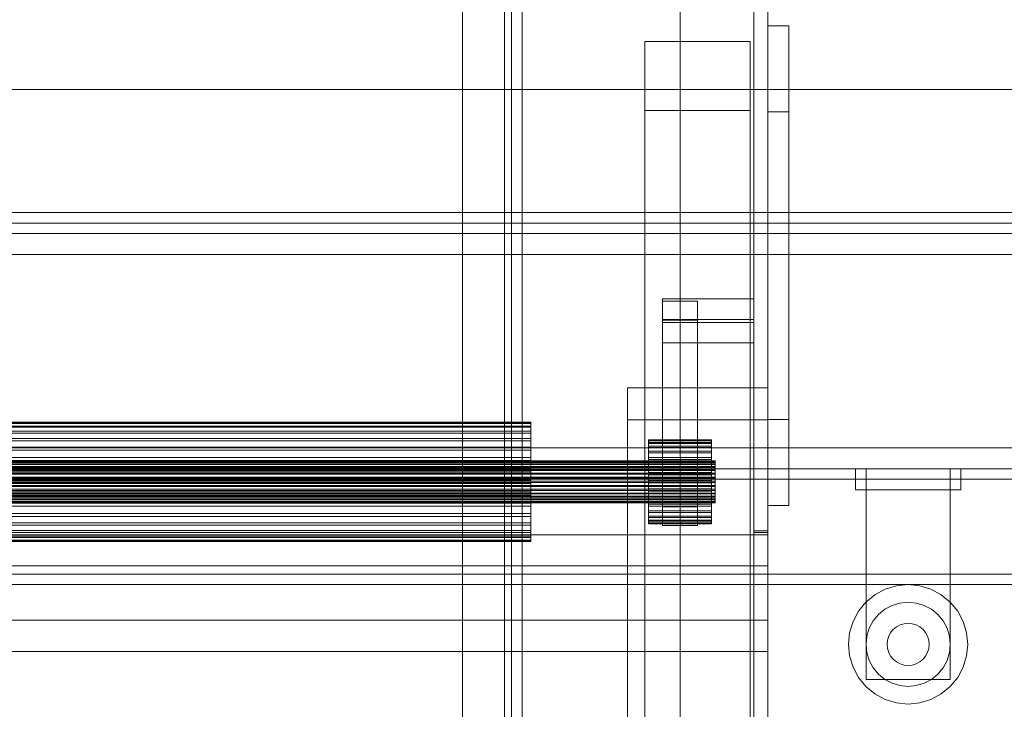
# Model space of a CAD drawing. Header units: millimetres. Extents: x -3490 to 61924, y -72580 to 6847.
# Tile 29 of 256: x -2668 to -2388, y -34108 to -33912. Entities that reach past the tile are written whole.
import ezdxf

# ---------------------------------------------------------------- set-up
doc = ezdxf.new("R2010")
doc.units = ezdxf.units.MM
for name, color, linetype, lineweight in [('COTAS_P', 1, 'Continuous', 0), ('frontal_C10', 7, 'Continuous', 0), ('frontal_C11', 7, 'Continuous', 0)]:
    doc.layers.add(name, color=color, linetype=linetype, lineweight=lineweight)
doc.dimstyles.new('R19_100', dxfattribs={"dimtxt": 250, "dimasz": 150, "dimexe": 150, "dimexo": 80, "dimgap": 100, "dimtad": 1, "dimtih": 1, "dimtoh": 1, "dimdsep": 46, "dimcen": 0.09, "dimadec": 0, "dimazin": 0, "dimtfac": 1, "dimtdec": 4, "dimtofl": 0, "dimtmove": 0, "dimatfit": 3, "dimfxl": 1, "dimtolj": 1, "dimtzin": 0, "dimarcsym": 0})

# ---------------------------------------------------------------- blocks, each defined once
blk = doc.blocks.new('DIM_R29_55')
at = {"layer": 'COTAS_P'}
for p, q in [((-3300, -33120), (-3150, -33075)), ((-60, -33120), (-210, -33075)), ((-3300, -34020), (-3300, -33120)), ((-3300, -33120), (-60, -33120)), ((-3300, -33120), (-3150, -33165)), ((-60, -33120), (-210, -33165)), ((-60, -34020), (-60, -33120))]:
    blk.add_line(p, q, dxfattribs=at)
blk.add_text('3240 P', height=250, dxfattribs=at).set_placement((-1680, -33020))

msp = doc.modelspace()

# ---------------------------------------------------------------- linework, layer by layer
at = {"layer": 'frontal_C10'}
for p, q in [((-2528, -33687.538), (-2528, -35455.249)), ((-2525, -35455.249), (-2525, -33687.538)), ((-2530, -35778.326), (-2530, -33708.326)), ((-2530, -33711.251), (-2530, -35781.251)), ((-2528, -35489.374), (-2528, -33721.662)), ((-2525, -33721.662), (-2525, -35489.374)), ((-2530, -35765.692), (-2530, -33726.81)), ((-2530, -33729.735), (-2530, -35768.617)), ((-2542, -33736.403), (-2542, -35761.949)), ((-2459, -35761.949), (-2459, -33736.403)), ((-2542, -35767.799), (-2542, -33742.253)), ((-2459, -33742.253), (-2459, -35767.799)), ((-2480, -33758.091), (-2480, -35859.209)), ((-2455, -35859.209), (-2455, -33758.091)), ((-2480, -35865.059), (-2480, -33763.941)), ((-2455, -33763.941), (-2455, -35865.059)), ((-2459, -33766.866), (-2459, -35867.984)), ((-2455, -35867.984), (-2455, -33766.866)), ((-2530, -35878.749), (-2530, -33808.749)), ((-2530, -33811.674), (-2530, -35881.674)), ((-2480, -33855.589), (-2480, -35956.707)), ((-2455, -35956.707), (-2455, -33855.589)), ((-2480, -35962.557), (-2480, -33861.439)), ((-2459, -35962.557), (-2459, -33861.439)), ((-2455, -33861.439), (-2455, -35962.557)), ((-2480, -33895.318), (-2480, -34161.599)), ((-2459, -34057.696), (-2459, -33894.874)), ((-2459, -33895.318), (-2459, -34161.599)), ((-2459, -34058.141), (-2459, -33895.318)), ((-2455, -33894.874), (-2455, -34057.696)), ((-2455, -34161.599), (-2455, -33895.318)), ((-2455, -34058.141), (-2455, -33895.318)), ((-2480, -34167.449), (-2480, -33901.168)), ((-2459, -34057.696), (-2459, -33899.225)), ((-2455, -33899.225), (-2455, -34057.696)), ((-2455, -33901.168), (-2455, -34167.449)), ((-2449, -33913.849), (-2455, -33913.849)), ((-2455, -33913.849), (-2455, -33938.298)), ((-2455, -34025.972), (-2455, -33913.849)), ((-2449, -33938.298), (-2449, -33913.849)), ((-2449, -34025.972), (-2449, -33913.849)), ((-2490, -33918.307), (-2460, -33918.307)), ((-2490, -33937.934), (-2490, -33918.307)), ((-2490, -33918.307), (-2490, -34391.66)), ((-2460, -33918.307), (-2460, -33937.934)), ((-2460, -34391.66), (-2460, -33918.307)), ((-2460, -33937.934), (-2490, -33937.934)), ((-2490, -34411.288), (-2490, -33937.934)), ((-2460, -34411.288), (-2460, -33937.934)), ((-2455, -33938.298), (-2449, -33938.298)), ((-2455, -34050.422), (-2455, -33938.298)), ((-2449, -33938.298), (-2449, -34050.422)), ((-2459, -33991.626), (-2485, -33991.626)), ((-2485, -33991.626), (-2485, -33998.294)), ((-2485, -33997.476), (-2485, -33991.626)), ((-2475, -33992.293), (-2485, -33992.293)), ((-2485, -33992.293), (-2485, -33997.627)), ((-2485, -34050.792), (-2485, -33992.293)), ((-2475, -33997.627), (-2475, -33992.293)), ((-2475, -34050.792), (-2475, -33992.293)), ((-2459, -33998.294), (-2459, -33991.626)), ((-2459, -33997.476), (-2459, -33991.626)), ((-2485, -34004.144), (-2485, -33997.476)), ((-2485, -33997.476), (-2459, -33997.476)), ((-2485, -33997.627), (-2475, -33997.627)), ((-2485, -34056.127), (-2485, -33997.627)), ((-2485, -33998.294), (-2459, -33998.294)), ((-2485, -34004.144), (-2485, -33998.294)), ((-2475, -33997.627), (-2475, -34056.127)), ((-2459, -33997.476), (-2459, -34004.144)), ((-2459, -33998.294), (-2459, -34004.144)), ((-2459, -34004.144), (-2485, -34004.144)), ((-2495, -34016.915), (-2495, -34026.034)), ((-2455, -34016.915), (-2495, -34016.915)), ((-2495, -34016.915), (-2495, -35988)), ((-2455, -34026.034), (-2455, -34016.915)), ((-2455, -35988), (-2455, -34016.915)), ((-2522.5, -34026.716), (-2837.5, -34026.716)), ((-2522.5, -34026.95), (-2837.5, -34026.95)), ((-2522.5, -34027.135), (-2837.5, -34027.135)), ((-2522.5, -34027.829), (-2837.5, -34027.829)), ((-2522.5, -34027.135), (-2522.5, -34026.716)), ((-2522.5, -34026.716), (-2522.5, -34026.95)), ((-2522.5, -34026.95), (-2522.5, -34027.829)), ((-2522.5, -34028.19), (-2522.5, -34027.135)), ((-2522.5, -34027.829), (-2522.5, -34029.317)), ((-2495, -34026.034), (-2455, -34026.034)), ((-2495, -35988), (-2495, -34026.034)), ((-2455, -34050.422), (-2455, -34025.972)), ((-2455, -34025.972), (-2449, -34025.972)), ((-2455, -35988), (-2455, -34026.034)), ((-2449, -34025.972), (-2449, -34050.422)), ((-2522.5, -34028.19), (-2837.5, -34028.19)), ((-2522.5, -34029.317), (-2837.5, -34029.317)), ((-2522.5, -34029.842), (-2837.5, -34029.842)), ((-2522.5, -34029.842), (-2522.5, -34028.19)), ((-2522.5, -34029.317), (-2522.5, -34031.359)), ((-2522.5, -34032.027), (-2522.5, -34029.842)), ((-2522.5, -34031.359), (-2837.5, -34031.359)), ((-2522.5, -34032.027), (-2837.5, -34032.027)), ((-2522.5, -34031.359), (-2522.5, -34033.876)), ((-2522.5, -34034.661), (-2522.5, -34032.027)), ((-2489, -34031.88), (-2489, -34031.714)), ((-2489, -34031.714), (-2489, -34032.01)), ((-2471, -34031.714), (-2489, -34031.714)), ((-2489, -34032.5), (-2489, -34031.88)), ((-2471, -34031.88), (-2489, -34031.88)), ((-2489, -34032.01), (-2489, -34032.755)), ((-2471, -34032.01), (-2489, -34032.01)), ((-2489, -34033.55), (-2489, -34032.5)), ((-2471, -34032.5), (-2489, -34032.5)), ((-2489, -34032.755), (-2489, -34033.921)), ((-2471, -34032.755), (-2489, -34032.755)), ((-2471, -34032.01), (-2471, -34031.714)), ((-2471, -34031.714), (-2471, -34031.88)), ((-2471, -34031.88), (-2471, -34032.5)), ((-2471, -34032.755), (-2471, -34032.01)), ((-2471, -34032.5), (-2471, -34033.55)), ((-2471, -34033.921), (-2471, -34032.755)), ((-2522.5, -34033.876), (-2837.5, -34033.876)), ((-2522.5, -34034.661), (-2837.5, -34034.661)), ((-2522.5, -34033.876), (-2522.5, -34036.77)), ((-2522.5, -34037.643), (-2522.5, -34034.661)), ((-2489, -34034.992), (-2489, -34033.55)), ((-2471, -34033.55), (-2489, -34033.55)), ((-2489, -34033.921), (-2489, -34035.463)), ((-2471, -34033.921), (-2489, -34033.921)), ((-2489, -34036.768), (-2489, -34034.992)), ((-2471, -34034.992), (-2489, -34034.992)), ((-2489, -34035.463), (-2489, -34037.322)), ((-2471, -34035.463), (-2489, -34035.463)), ((-2471, -34033.55), (-2471, -34034.992)), ((-2471, -34035.463), (-2471, -34033.921)), ((-2471, -34034.992), (-2471, -34036.768)), ((-2471, -34037.322), (-2471, -34035.463)), ((-2470, -34037.712), (-2890, -34037.712)), ((-2470, -34037.794), (-2890, -34037.794)), ((-2470, -34037.86), (-2890, -34037.86)), ((-2470, -34038.105), (-2890, -34038.105)), ((-2470, -34038.232), (-2890, -34038.232)), ((-2470, -34038.63), (-2890, -34038.63)), ((-2470, -34038.815), (-2890, -34038.815)), ((-2522.5, -34036.77), (-2837.5, -34036.77)), ((-2522.5, -34037.643), (-2837.5, -34037.643)), ((-2522.5, -34036.77), (-2522.5, -34039.931)), ((-2522.5, -34040.858), (-2522.5, -34037.643)), ((-2489, -34038.811), (-2489, -34036.768)), ((-2471, -34036.768), (-2489, -34036.768)), ((-2489, -34037.322), (-2489, -34039.427)), ((-2471, -34037.322), (-2489, -34037.322)), ((-2489, -34041.042), (-2489, -34038.811)), ((-2471, -34038.811), (-2489, -34038.811)), ((-2471, -34036.768), (-2471, -34038.811)), ((-2471, -34039.427), (-2471, -34037.322)), ((-2471, -34038.811), (-2471, -34041.042)), ((-2470, -34037.86), (-2470, -34037.712)), ((-2470, -34037.712), (-2470, -34037.794)), ((-2470, -34037.794), (-2470, -34038.105)), ((-2470, -34038.232), (-2470, -34037.86)), ((-2470, -34038.105), (-2470, -34038.63)), ((-2470, -34038.815), (-2470, -34038.232)), ((-2470, -34038.63), (-2470, -34039.351)), ((-2470, -34039.586), (-2470, -34038.815)), ((-2470, -34039.351), (-2890, -34039.351)), ((-2470, -34039.586), (-2890, -34039.586)), ((-2470, -34040.239), (-2890, -34040.239)), ((-2470, -34040.516), (-2890, -34040.516)), ((-2470, -34041.26), (-2890, -34041.26)), ((-2470, -34041.568), (-2890, -34041.568)), ((-2837.5, -34039.931), (-2522.5, -34039.931)), ((-2522.5, -34040.858), (-2837.5, -34040.858)), ((-2522.5, -34039.931), (-2522.5, -34043.237)), ((-2522.5, -34044.182), (-2522.5, -34040.858)), ((-2489, -34039.427), (-2489, -34041.696)), ((-2471, -34039.427), (-2489, -34039.427)), ((-2489, -34043.376), (-2489, -34041.042)), ((-2489, -34041.042), (-2471, -34041.042)), ((-2489, -34041.696), (-2489, -34044.043)), ((-2471, -34041.696), (-2489, -34041.696)), ((-2471, -34041.696), (-2471, -34039.427)), ((-2471, -34041.042), (-2471, -34043.376)), ((-2471, -34044.043), (-2471, -34041.696)), ((-2470, -34039.351), (-2470, -34040.239)), ((-2470, -34040.516), (-2470, -34039.586)), ((-2470, -34040.239), (-2470, -34041.26)), ((-2470, -34041.568), (-2470, -34040.516)), ((-2470, -34041.26), (-2470, -34042.376)), ((-2470, -34042.703), (-2470, -34041.568)), ((-2890, -34042.376), (-2470, -34042.376)), ((-2470, -34042.703), (-2890, -34042.703)), ((-2470, -34043.543), (-2890, -34043.543)), ((-2470, -34043.876), (-2890, -34043.876)), ((-2522.5, -34043.237), (-2837.5, -34043.237)), ((-2522.5, -34044.182), (-2837.5, -34044.182)), ((-2522.5, -34043.237), (-2522.5, -34046.561)), ((-2522.5, -34047.488), (-2522.5, -34044.182)), ((-2489, -34045.723), (-2489, -34043.376)), ((-2471, -34043.376), (-2489, -34043.376)), ((-2489, -34044.043), (-2489, -34046.377)), ((-2471, -34044.043), (-2489, -34044.043)), ((-2471, -34043.376), (-2471, -34045.723)), ((-2471, -34046.377), (-2471, -34044.043)), ((-2470, -34042.376), (-2470, -34043.543)), ((-2470, -34043.876), (-2470, -34042.703)), ((-2470, -34043.543), (-2470, -34044.716)), ((-2470, -34045.043), (-2470, -34043.876)), ((-2470, -34044.716), (-2890, -34044.716)), ((-2470, -34045.043), (-2890, -34045.043)), ((-2470, -34045.851), (-2890, -34045.851)), ((-2470, -34046.159), (-2890, -34046.159)), ((-2470, -34046.903), (-2890, -34046.903)), ((-2470, -34047.18), (-2890, -34047.18)), ((-2522.5, -34046.561), (-2837.5, -34046.561)), ((-2522.5, -34046.561), (-2522.5, -34049.776)), ((-2489, -34047.992), (-2489, -34045.723)), ((-2471, -34045.723), (-2489, -34045.723)), ((-2489, -34046.377), (-2489, -34048.608)), ((-2471, -34046.377), (-2489, -34046.377)), ((-2471, -34045.723), (-2471, -34047.992)), ((-2471, -34048.608), (-2471, -34046.377)), ((-2470, -34044.716), (-2470, -34045.851)), ((-2470, -34046.159), (-2470, -34045.043)), ((-2470, -34045.851), (-2470, -34046.903)), ((-2470, -34047.18), (-2470, -34046.159)), ((-2470, -34046.903), (-2470, -34047.833)), ((-2470, -34048.068), (-2470, -34047.18)), ((-2470, -34047.833), (-2890, -34047.833)), ((-2470, -34048.068), (-2890, -34048.068)), ((-2470, -34048.604), (-2890, -34048.604)), ((-2470, -34048.789), (-2890, -34048.789)), ((-2470, -34049.187), (-2890, -34049.187)), ((-2470, -34049.314), (-2890, -34049.314)), ((-2470, -34049.559), (-2890, -34049.559)), ((-2470, -34049.624), (-2890, -34049.624)), ((-2470, -34049.707), (-2890, -34049.707)), ((-2522.5, -34047.488), (-2837.5, -34047.488)), ((-2522.5, -34049.776), (-2837.5, -34049.776)), ((-2522.5, -34050.649), (-2522.5, -34047.488)), ((-2522.5, -34049.776), (-2522.5, -34052.758)), ((-2489, -34050.096), (-2489, -34047.992)), ((-2471, -34047.992), (-2489, -34047.992)), ((-2489, -34048.608), (-2489, -34050.651)), ((-2471, -34048.608), (-2489, -34048.608)), ((-2489, -34051.956), (-2489, -34050.096)), ((-2471, -34050.096), (-2489, -34050.096)), ((-2471, -34047.992), (-2471, -34050.096)), ((-2471, -34050.651), (-2471, -34048.608)), ((-2471, -34050.096), (-2471, -34051.956)), ((-2470, -34047.833), (-2470, -34048.604)), ((-2470, -34048.789), (-2470, -34048.068)), ((-2470, -34048.604), (-2470, -34049.187)), ((-2470, -34049.314), (-2470, -34048.789)), ((-2470, -34049.187), (-2470, -34049.559)), ((-2470, -34049.624), (-2470, -34049.314)), ((-2470, -34049.559), (-2470, -34049.707)), ((-2470, -34049.707), (-2470, -34049.624)), ((-2522.5, -34050.649), (-2837.5, -34050.649)), ((-2522.5, -34052.758), (-2837.5, -34052.758)), ((-2522.5, -34053.543), (-2522.5, -34050.649)), ((-2522.5, -34052.758), (-2522.5, -34055.392)), ((-2489, -34050.651), (-2489, -34052.427)), ((-2471, -34050.651), (-2489, -34050.651)), ((-2489, -34053.498), (-2489, -34051.956)), ((-2471, -34051.956), (-2489, -34051.956)), ((-2489, -34052.427), (-2489, -34053.869)), ((-2471, -34052.427), (-2489, -34052.427)), ((-2485, -34056.127), (-2485, -34050.792)), ((-2485, -34050.792), (-2475, -34050.792)), ((-2475, -34050.792), (-2475, -34056.127)), ((-2471, -34052.427), (-2471, -34050.651)), ((-2471, -34051.956), (-2471, -34053.498)), ((-2471, -34053.869), (-2471, -34052.427)), ((-2449, -34050.422), (-2455, -34050.422)), ((-2522.5, -34053.543), (-2837.5, -34053.543)), ((-2522.5, -34055.392), (-2837.5, -34055.392)), ((-2522.5, -34056.06), (-2522.5, -34053.543)), ((-2522.5, -34055.392), (-2522.5, -34057.577)), ((-2489, -34054.664), (-2489, -34053.498)), ((-2471, -34053.498), (-2489, -34053.498)), ((-2489, -34053.869), (-2489, -34054.919)), ((-2471, -34053.869), (-2489, -34053.869)), ((-2489, -34055.409), (-2489, -34054.664)), ((-2471, -34054.664), (-2489, -34054.664)), ((-2489, -34054.919), (-2489, -34055.539)), ((-2471, -34054.919), (-2489, -34054.919)), ((-2489, -34055.705), (-2489, -34055.409)), ((-2471, -34055.409), (-2489, -34055.409)), ((-2489, -34055.539), (-2489, -34055.705)), ((-2471, -34055.539), (-2489, -34055.539)), ((-2471, -34055.705), (-2489, -34055.705)), ((-2471, -34053.498), (-2471, -34054.664)), ((-2471, -34054.919), (-2471, -34053.869)), ((-2471, -34054.664), (-2471, -34055.409)), ((-2471, -34055.539), (-2471, -34054.919)), ((-2471, -34055.409), (-2471, -34055.705)), ((-2471, -34055.705), (-2471, -34055.539)), ((-2522.5, -34056.06), (-2837.5, -34056.06)), ((-2522.5, -34057.577), (-2837.5, -34057.577)), ((-2522.5, -34058.101), (-2837.5, -34058.101)), ((-2522.5, -34058.101), (-2522.5, -34056.06)), ((-2522.5, -34057.577), (-2522.5, -34059.229)), ((-2522.5, -34059.59), (-2522.5, -34058.101)), ((-2475, -34056.127), (-2485, -34056.127)), ((-2455, -34057.696), (-2459, -34057.696)), ((-2459, -34324.421), (-2459, -34058.141)), ((-2459, -34058.141), (-2455, -34058.141)), ((-2455, -34058.141), (-2455, -34324.421)), ((-2455, -34058.764), (-2905, -34058.764)), ((-2522.5, -34059.229), (-2837.5, -34059.229)), ((-2522.5, -34059.59), (-2837.5, -34059.59)), ((-2522.5, -34060.284), (-2837.5, -34060.284)), ((-2522.5, -34060.469), (-2837.5, -34060.469)), ((-2522.5, -34060.703), (-2837.5, -34060.703)), ((-2522.5, -34059.229), (-2522.5, -34060.284)), ((-2522.5, -34060.469), (-2522.5, -34059.59)), ((-2522.5, -34060.284), (-2522.5, -34060.703)), ((-2522.5, -34060.703), (-2522.5, -34060.469)), ((-2455, -34067.655), (-2455, -34058.764)), ((-2455, -34083.138), (-2455, -34058.764)), ((-2905, -34067.655), (-2455, -34067.655)), ((-2455, -34067.655), (-2455, -34092.029)), ((-2905, -34083.138), (-2455, -34083.138)), ((-2455, -34083.138), (-2455, -34092.029)), ((-2455, -34092.029), (-2905, -34092.029))]:
    msp.add_line(p, q, dxfattribs=at)
at = {"layer": 'frontal_C11'}
for p, q in [((-3240, -33932), (-120, -33932)), ((-3300, -33967), (-60, -33967)), ((-3240, -33967), (-120, -33967)), ((-3300, -33970), (-60, -33970)), ((-3230, -33970), (-130, -33970)), ((-3230, -33973), (-130, -33973)), ((-3200, -33973), (-2002, -33973)), ((-3200, -33973), (-160, -33973)), ((-3200, -33979), (-2002, -33979)), ((-3200, -33979), (-160, -33979)), ((-3370, -34034), (10, -34034)), ((-3370, -34040), (10, -34040)), ((-2430, -34040), (-2400, -34040)), ((-2430, -34040), (-2430, -34046)), ((-2427, -34040), (-2403, -34040)), ((-2427, -34040), (-2427, -34100)), ((-2403, -34100), (-2403, -34040)), ((-2400, -34046), (-2400, -34040)), ((-3370, -34043), (10, -34043)), ((-2430, -34046), (-2400, -34046)), ((-3300, -34070), (-60, -34070)), ((-3300, -34073), (-60, -34073)), ((-2424.445, -34075.865), (-2421.506, -34074.294)), ((-2421.506, -34074.294), (-2418.317, -34073.327)), ((-2418.317, -34073.327), (-2415, -34073)), ((-2415, -34073), (-2411.683, -34073.327)), ((-2411.683, -34073.327), (-2408.494, -34074.294)), ((-2408.494, -34074.294), (-2405.555, -34075.865)), ((-2429.135, -34080.555), (-2427.021, -34077.979)), ((-2427.021, -34077.979), (-2424.445, -34075.865)), ((-2419.592, -34078.913), (-2417.341, -34078.231)), ((-2417.341, -34078.231), (-2415, -34078)), ((-2415, -34078), (-2412.659, -34078.231)), ((-2412.659, -34078.231), (-2410.408, -34078.913)), ((-2405.555, -34075.865), (-2402.979, -34077.979)), ((-2402.979, -34077.979), (-2400.865, -34080.555)), ((-2430.706, -34083.494), (-2429.135, -34080.555)), ((-2423.485, -34081.515), (-2421.667, -34080.022)), ((-2421.667, -34080.022), (-2419.592, -34078.913)), ((-2410.408, -34078.913), (-2408.333, -34080.022)), ((-2408.333, -34080.022), (-2406.515, -34081.515)), ((-2400.865, -34080.555), (-2399.294, -34083.494)), ((-2431.673, -34086.683), (-2430.706, -34083.494)), ((-2426.087, -34085.408), (-2424.978, -34083.333)), ((-2424.978, -34083.333), (-2423.485, -34081.515)), ((-2406.515, -34081.515), (-2405.022, -34083.333)), ((-2405.022, -34083.333), (-2403.913, -34085.408)), ((-2399.294, -34083.494), (-2398.327, -34086.683)), ((-2432, -34090), (-2431.673, -34086.683)), ((-2426.769, -34087.659), (-2426.087, -34085.408)), ((-2420.543, -34087.704), (-2419.989, -34086.667)), ((-2419.989, -34086.667), (-2419.243, -34085.757)), ((-2419.243, -34085.757), (-2418.333, -34085.011)), ((-2418.333, -34085.011), (-2417.296, -34084.457)), ((-2417.296, -34084.457), (-2416.171, -34084.115)), ((-2416.171, -34084.115), (-2415, -34084)), ((-2415, -34084), (-2413.829, -34084.115)), ((-2413.829, -34084.115), (-2412.704, -34084.457)), ((-2412.704, -34084.457), (-2411.667, -34085.011)), ((-2411.667, -34085.011), (-2410.757, -34085.757)), ((-2410.757, -34085.757), (-2410.011, -34086.667)), ((-2410.011, -34086.667), (-2409.457, -34087.704)), ((-2403.913, -34085.408), (-2403.231, -34087.659)), ((-2398.327, -34086.683), (-2398, -34090)), ((-2427, -34090), (-2426.769, -34087.659)), ((-2421, -34090), (-2420.885, -34088.829)), ((-2420.885, -34088.829), (-2420.543, -34087.704)), ((-2409.457, -34087.704), (-2409.115, -34088.829)), ((-2409.115, -34088.829), (-2409, -34090)), ((-2403.231, -34087.659), (-2403, -34090)), ((-2431.673, -34093.317), (-2432, -34090)), ((-2426.769, -34092.341), (-2427, -34090)), ((-2426.087, -34094.592), (-2426.769, -34092.341)), ((-2420.885, -34091.171), (-2421, -34090)), ((-2420.543, -34092.296), (-2420.885, -34091.171)), ((-2419.989, -34093.333), (-2420.543, -34092.296)), ((-2409.457, -34092.296), (-2410.011, -34093.333)), ((-2409.115, -34091.171), (-2409.457, -34092.296)), ((-2409, -34090), (-2409.115, -34091.171)), ((-2403.231, -34092.341), (-2403.913, -34094.592)), ((-2403, -34090), (-2403.231, -34092.341)), ((-2398, -34090), (-2398.327, -34093.317)), ((-2430.706, -34096.506), (-2431.673, -34093.317)), ((-2424.978, -34096.667), (-2426.087, -34094.592)), ((-2419.243, -34094.243), (-2419.989, -34093.333)), ((-2418.333, -34094.989), (-2419.243, -34094.243)), ((-2417.296, -34095.543), (-2418.333, -34094.989)), ((-2411.667, -34094.989), (-2412.704, -34095.543)), ((-2410.757, -34094.243), (-2411.667, -34094.989)), ((-2410.011, -34093.333), (-2410.757, -34094.243)), ((-2403.913, -34094.592), (-2405.022, -34096.667)), ((-2398.327, -34093.317), (-2399.294, -34096.506)), ((-2429.135, -34099.445), (-2430.706, -34096.506)), ((-2423.485, -34098.485), (-2424.978, -34096.667)), ((-2416.171, -34095.885), (-2417.296, -34095.543)), ((-2415, -34096), (-2416.171, -34095.885)), ((-2413.829, -34095.885), (-2415, -34096)), ((-2412.704, -34095.543), (-2413.829, -34095.885)), ((-2405.022, -34096.667), (-2406.515, -34098.485)), ((-2399.294, -34096.506), (-2400.865, -34099.445)), ((-2427.021, -34102.021), (-2429.135, -34099.445)), ((-2427, -34100), (-2403, -34100)), ((-2421.667, -34099.978), (-2423.485, -34098.485)), ((-2419.592, -34101.087), (-2421.667, -34099.978)), ((-2408.333, -34099.978), (-2410.408, -34101.087)), ((-2406.515, -34098.485), (-2408.333, -34099.978)), ((-2400.865, -34099.445), (-2402.979, -34102.021)), ((-2424.445, -34104.135), (-2427.021, -34102.021)), ((-2417.341, -34101.769), (-2419.592, -34101.087)), ((-2415, -34102), (-2417.341, -34101.769)), ((-2412.659, -34101.769), (-2415, -34102)), ((-2410.408, -34101.087), (-2412.659, -34101.769)), ((-2402.979, -34102.021), (-2405.555, -34104.135)), ((-2421.506, -34105.706), (-2424.445, -34104.135)), ((-2418.317, -34106.673), (-2421.506, -34105.706)), ((-2408.494, -34105.706), (-2411.683, -34106.673)), ((-2405.555, -34104.135), (-2408.494, -34105.706)), ((-2415, -34107), (-2418.317, -34106.673)), ((-2411.683, -34106.673), (-2415, -34107))]:
    msp.add_line(p, q, dxfattribs=at)

# ---------------------------------------------------------------- dimensions: what is measured, and where the dimension line sits
at = {"layer": 'COTAS_P'}
dim = msp.add_aligned_dim(p1=(-3300, -34020), p2=(-60, -34020), distance=900, text='<> P', dimstyle='R19_100', dxfattribs=at)
dim.commit()
dim.dimension.update_dxf_attribs({"geometry": 'DIM_R29_55', "text_midpoint": (-1680, -33120)})

doc.saveas('drawing.dxf')
